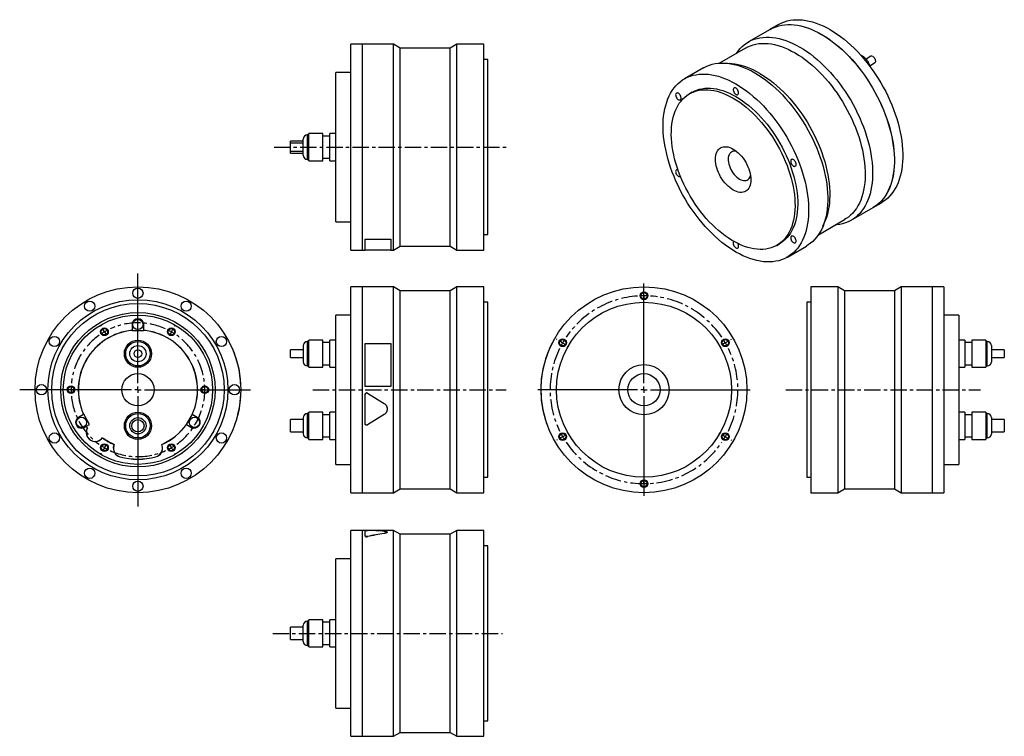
# Model space of a CAD drawing. Extents: x 33 to 799, y 24 to 581.
import ezdxf

# ---------------------------------------------------------------- set-up
doc = ezdxf.new("R2010")
doc.units = 0
doc.header["$MEASUREMENT"] = 0
doc.linetypes.add('CENTERX2', pattern=[20.32, 12.7, -2.54, 2.54, -2.54])
doc.layers.get('0').update_dxf_attribs({"linetype": 'CONTINUOUS'})

# ---------------------------------------------------------------- blocks, each defined once
blk = doc.blocks.new('SW_CENTERMARKSYMBOL_0')
at = {"color": 0, "linetype": 'Continuous'}
for p, q in [((0, 5), (0, 90.44)), ((-5, 0), (-91.9, 0)), ((0, 0), (-2.5, 0)), ((0, 0), (0, 2.5)), ((0, 0), (0, -2.5)), ((0, 0), (2.5, 0)), ((5, 0), (87.39, 0)), ((0, -5), (0, -90.77))]:
    blk.add_line(p, q, dxfattribs=at)
blk = doc.blocks.new('SW_CENTERMARKSYMBOL_2')
at = {"color": 6, "linetype": 'Continuous'}
for p, q in [((-2.5, 4.33), (-2.75, 4.76)), ((0, 0), (-1.25, 2.17)), ((0, 0), (1.25, -2.17)), ((52, 0), (50.75, -2.17)), ((52, 0), (53.25, 2.17)), ((54.5, 4.33), (54.75, 4.76)), ((2.5, -4.33), (2.75, -4.76)), ((49.5, -4.33), (49.25, -4.76)), ((-31, -45.03), (-31.5, -45.03)), ((-26, -45.03), (-28.5, -45.03)), ((-26, -45.03), (-23.5, -45.03)), ((-21, -45.03), (-20.5, -45.03)), ((73, -45.03), (72.5, -45.03)), ((78, -45.03), (75.5, -45.03)), ((78, -45.03), (80.5, -45.03)), ((83, -45.03), (83.5, -45.03)), ((0, -90.07), (-1.25, -92.23)), ((0, -90.07), (1.25, -87.9)), ((2.5, -85.74), (2.75, -85.3)), ((49.5, -85.74), (49.25, -85.3)), ((52, -90.07), (50.75, -87.9)), ((52, -90.07), (53.25, -92.23)), ((-2.5, -94.4), (-2.75, -94.83)), ((54.5, -94.4), (54.75, -94.83))]:
    blk.add_line(p, q, dxfattribs=at)
for start, end in [(117.2454, 120), (60, 62.7546), (120, 122.7546), (57.2454, 60), (177.2454, 180), (180, 182.7546), (0, 2.7546), (357.2454, 0), (237.2454, 240), (240, 242.7546), (297.2454, 300), (300, 302.7546)]:
    blk.add_arc((26, -45.03), 52, start, end, dxfattribs=at)
at = {"color": 6, "linetype": 'CENTERX2'}
for start, end in [(65.50921, 114.49079), (125.50921, 174.49079), (305.50921, 54.49079), (185.50921, 234.49079), (245.50921, 294.49079)]:
    blk.add_arc((26, -45.03), 52, start, end, dxfattribs=at)
blk = doc.blocks.new('SW_CENTERMARKSYMBOL_7')
at = {"color": 0, "linetype": 'Continuous'}
for p, q in [((0, 5), (0, 82.5)), ((-5, 0), (-82.5, 0)), ((0, 0), (-2.5, 0)), ((0, 0), (0, 2.5)), ((0, 0), (0, -2.5)), ((0, 0), (2.5, 0)), ((5, 0), (82.5, 0)), ((0, -5), (0, -82.5))]:
    blk.add_line(p, q, dxfattribs=at)
blk = doc.blocks.new('SW_CENTERMARKSYMBOL_8')
at = {"color": 6, "linetype": 'Continuous'}
for p, q in [((0, 5), (0, 5.5)), ((0, 0), (0, 2.5)), ((0, 0), (0, -2.5)), ((0, -5), (0, -5.5)), ((-67.55, -34), (-67.98, -33.75)), ((-63.22, -36.5), (-65.38, -35.25)), ((-63.22, -36.5), (-61.05, -37.75)), ((63.22, -36.5), (61.05, -37.75)), ((63.22, -36.5), (65.38, -35.25)), ((67.55, -34), (67.98, -33.75)), ((-58.89, -39), (-58.46, -39.25)), ((58.89, -39), (58.46, -39.25)), ((-58.89, -107), (-58.46, -106.75)), ((58.89, -107), (58.46, -106.75)), ((-67.55, -112), (-67.98, -112.25)), ((-63.22, -109.5), (-65.38, -110.75)), ((-63.22, -109.5), (-61.05, -108.25)), ((63.22, -109.5), (61.05, -108.25)), ((63.22, -109.5), (65.38, -110.75)), ((67.55, -112), (67.98, -112.25)), ((0, -141), (0, -140.5)), ((0, -146), (0, -143.5)), ((0, -146), (0, -148.5)), ((0, -151), (0, -151.5))]:
    blk.add_line(p, q, dxfattribs=at)
for start, end in [(90, 91.96218), (88.03782, 90), (150, 151.96218), (148.03782, 150), (30, 31.96218), (28.03782, 30), (208.03782, 210), (210, 211.96218), (328.03782, 330), (330, 331.96218), (268.03782, 270), (270, 271.96218)]:
    blk.add_arc((0, -73), 73, start, end, dxfattribs=at)
at = {"color": 6, "linetype": 'CENTERX2'}
for start, end in [(93.92437, 146.07563), (33.92437, 86.07563), (153.92437, 206.07563), (333.92437, 26.07563), (213.92437, 326.07563)]:
    blk.add_arc((0, -73), 73, start, end, dxfattribs=at)

msp = doc.modelspace()

# ---------------------------------------------------------------- linework, layer by layer
at = {"color": 7, "linetype": 'Continuous'}
for p, q in [((623.05, 577.64), (616.55, 573.88)), ((616.48, 573.84), (599.58, 564.09)), ((299.63, 562.31), (290.43, 562.31)), ((290.43, 482.31), (290.43, 562.31)), ((299.63, 482.31), (299.63, 562.31)), ((299.73, 561.31), (299.63, 561.31)), ((323.63, 562.31), (299.73, 562.31)), ((299.73, 482.31), (299.73, 562.31)), ((328.82, 559.31), (323.63, 562.31)), ((323.63, 482.31), (323.63, 562.31)), ((367.73, 559.31), (328.82, 559.31)), ((328.82, 482.31), (328.82, 559.31)), ((372.93, 562.31), (367.73, 559.31)), ((367.73, 482.31), (367.73, 559.31)), ((393.93, 562.31), (372.93, 562.31)), ((372.93, 482.31), (372.93, 562.31)), ((393.93, 482.31), (393.93, 562.31)), ((597.4, 559.37), (577.07, 547.63)), ((694.71, 552.96), (691.01, 550.82)), ((396.93, 550.31), (393.93, 550.31)), ((396.93, 482.31), (396.93, 550.31)), ((564.72, 543.96), (549.87, 535.39)), ((588.97, 546.75), (584.54, 547.35)), ((694.01, 545.62), (697.71, 547.76)), ((290.43, 540.31), (278.93, 540.31)), ((278.93, 482.31), (278.93, 540.31)), ((555.87, 525), (553.75, 523.77)), ((257.82, 491.81), (256.73, 491.81)), ((268.83, 492.86), (257.82, 492.86)), ((257.82, 482.31), (257.82, 492.86)), ((268.83, 482.31), (268.83, 492.86)), ((274.13, 490.91), (268.83, 490.91)), ((278.93, 492.86), (274.13, 492.86)), ((274.13, 482.31), (274.13, 492.86)), ((253.53, 487.06), (243.53, 487.06)), ((243.53, 485.31), (243.53, 487.06)), ((253.53, 485.31), (243.53, 485.31)), ((243.53, 482.31), (243.53, 485.31)), ((243.53, 479.31), (243.53, 482.31)), ((253.53, 482.31), (253.53, 488.61)), ((253.53, 476.01), (253.53, 482.31)), ((257.82, 471.76), (257.82, 482.31)), ((268.83, 471.76), (268.83, 482.31)), ((274.13, 471.76), (274.13, 482.31)), ((278.93, 424.31), (278.93, 482.31)), ((290.43, 402.31), (290.43, 482.31)), ((299.63, 402.31), (299.63, 482.31)), ((299.73, 402.31), (299.73, 482.31)), ((323.63, 402.31), (323.63, 482.31)), ((328.82, 405.31), (328.82, 482.31)), ((367.73, 405.31), (367.73, 482.31)), ((372.93, 402.31), (372.93, 482.31)), ((393.93, 402.31), (393.93, 482.31)), ((396.93, 414.31), (396.93, 482.31)), ((243.53, 479.31), (253.53, 479.31)), ((243.53, 477.56), (243.53, 479.31)), ((243.53, 477.56), (253.53, 477.56)), ((256.73, 472.81), (257.82, 472.81)), ((257.82, 471.76), (268.83, 471.76)), ((268.83, 473.71), (274.13, 473.71)), ((274.13, 471.76), (278.93, 471.76)), ((696.54, 435.31), (703.05, 439.07)), ((679.57, 425.52), (696.47, 435.27)), ((278.93, 424.31), (290.43, 424.31)), ((654.06, 414.26), (674.4, 426)), ((657.56, 420.86), (659.25, 425)), ((393.93, 414.31), (396.93, 414.31)), ((301.63, 410.87), (321.63, 410.87)), ((301.63, 410.87), (301.63, 410.78)), ((301.63, 410.78), (321.63, 410.78)), ((301.63, 402.25), (301.63, 410.78)), ((321.63, 410.87), (321.63, 410.78)), ((321.63, 410.78), (321.63, 402.25)), ((621.74, 405.99), (623.86, 407.21)), ((290.43, 402.31), (299.63, 402.31)), ((299.63, 403.31), (299.73, 403.31)), ((299.73, 402.31), (301.63, 402.31)), ((321.63, 402.25), (301.63, 402.25)), ((321.63, 402.31), (323.63, 402.31)), ((323.63, 402.31), (328.82, 405.31)), ((328.82, 405.31), (367.73, 405.31)), ((367.73, 405.31), (372.93, 402.31)), ((372.93, 402.31), (393.93, 402.31)), ((629.86, 396.82), (644.71, 405.39)), ((299.63, 373.75), (290.43, 373.75)), ((290.43, 213.75), (290.43, 373.75)), ((299.63, 213.75), (299.63, 373.75)), ((299.73, 372.75), (299.63, 372.75)), ((323.63, 373.75), (299.73, 373.75)), ((299.73, 213.75), (299.73, 373.75)), ((328.82, 370.75), (323.63, 373.75)), ((323.63, 213.75), (323.63, 373.75)), ((367.73, 370.75), (328.82, 370.75)), ((328.82, 216.75), (328.82, 370.75)), ((372.93, 373.75), (367.73, 370.75)), ((367.73, 216.75), (367.73, 370.75)), ((393.93, 373.75), (372.93, 373.75)), ((372.93, 213.75), (372.93, 373.75)), ((393.93, 213.75), (393.93, 373.75)), ((669.11, 373.75), (648.11, 373.75)), ((648.11, 373.75), (648.11, 213.75)), ((674.31, 370.75), (669.11, 373.75)), ((669.11, 373.75), (669.11, 213.75)), ((713.22, 370.75), (674.31, 370.75)), ((674.31, 370.75), (674.31, 216.75)), ((718.41, 373.75), (713.22, 370.75)), ((713.22, 370.75), (713.22, 216.75)), ((742.31, 373.75), (718.41, 373.75)), ((718.41, 373.75), (718.41, 213.75)), ((742.31, 373.75), (742.31, 213.75)), ((742.41, 372.75), (742.31, 372.75)), ((751.61, 373.75), (742.41, 373.75)), ((742.41, 373.75), (742.41, 213.75)), ((751.61, 373.75), (751.61, 213.75)), ((396.93, 361.75), (393.93, 361.75)), ((396.93, 225.75), (396.93, 361.75)), ((648.11, 361.75), (645.11, 361.75)), ((645.11, 361.75), (645.11, 225.75)), ((120.55, 344.45), (120.55, 339.93)), ((129.55, 339.93), (129.55, 344.45)), ((290.43, 351.75), (278.93, 351.75)), ((278.93, 235.75), (278.93, 351.75)), ((763.11, 351.75), (751.61, 351.75)), ((763.11, 351.75), (763.11, 235.75)), ((120.55, 339.83), (120.55, 339.75)), ((120.55, 339.75), (129.55, 339.75)), ((129.55, 339.75), (129.55, 339.83)), ((196.49, 329.75), (196.58, 329.8)), ((257.82, 331.25), (256.73, 331.25)), ((268.83, 332.3), (257.82, 332.3)), ((257.82, 311.2), (257.82, 332.3)), ((268.83, 311.2), (268.83, 332.3)), ((274.13, 330.35), (268.83, 330.35)), ((278.93, 332.3), (274.13, 332.3)), ((274.13, 311.2), (274.13, 332.3)), ((301.63, 329.8), (321.63, 329.8)), ((301.63, 296.25), (301.63, 329.8)), ((321.63, 329.8), (321.63, 296.25)), ((446.99, 329.75), (446.9, 329.8)), ((767.91, 332.3), (763.11, 332.3)), ((767.91, 332.3), (767.91, 311.2)), ((773.21, 330.35), (767.91, 330.35)), ((784.22, 332.3), (773.21, 332.3)), ((773.21, 332.3), (773.21, 311.2)), ((784.22, 332.3), (784.22, 311.2)), ((785.31, 331.25), (784.22, 331.25)), ((253.53, 324.75), (243.53, 324.75)), ((243.53, 318.75), (243.53, 324.75)), ((253.53, 328.05), (253.53, 315.45)), ((788.51, 328.05), (788.51, 315.45)), ((798.51, 324.75), (788.51, 324.75)), ((798.51, 324.75), (798.51, 318.75)), ((243.53, 318.75), (253.53, 318.75)), ((788.51, 318.75), (798.51, 318.75)), ((256.73, 312.25), (257.82, 312.25)), ((257.82, 311.2), (268.83, 311.2)), ((268.83, 313.15), (274.13, 313.15)), ((274.13, 311.2), (278.93, 311.2)), ((763.11, 311.2), (767.91, 311.2)), ((767.91, 313.15), (773.21, 313.15)), ((773.21, 311.2), (784.22, 311.2)), ((784.22, 312.25), (785.31, 312.25)), ((205.01, 296.25), (205.11, 296.25)), ((205.11, 291.25), (205.01, 291.25)), ((321.63, 296.25), (301.63, 296.25)), ((321.63, 296.25), (301.63, 296.25)), ((301.63, 296.25), (301.63, 296.25)), ((303.46, 291.07), (316.4, 283.08)), ((303.46, 291.07), (303.46, 291.07)), ((303.46, 291.07), (316.4, 283.09)), ((321.63, 296.25), (321.63, 296.25)), ((438.47, 296.25), (438.37, 296.25)), ((438.47, 291.25), (438.37, 291.25)), ((438.48, 291.07), (438.38, 291.07)), ((204.96, 290.05), (205.06, 290.05)), ((301.63, 267.42), (301.63, 290.05)), ((301.63, 290.05), (301.63, 290.05)), ((268.83, 276.3), (257.82, 276.3)), ((257.82, 255.2), (257.82, 276.3)), ((268.83, 255.2), (268.83, 276.3)), ((278.93, 276.3), (274.13, 276.3)), ((274.13, 255.2), (274.13, 276.3)), ((316.4, 283.09), (316.4, 283.08)), ((318.83, 278.73), (318.83, 278.75)), ((439.14, 283.09), (439.05, 283.08)), ((767.91, 276.3), (763.11, 276.3)), ((767.91, 276.3), (767.91, 255.2)), ((784.22, 276.3), (773.21, 276.3)), ((773.21, 276.3), (773.21, 255.2)), ((784.22, 276.3), (784.22, 255.2)), ((82.8, 274.56), (78.89, 272.3)), ((82.96, 274.65), (82.89, 274.61)), ((87.46, 266.85), (82.96, 274.65)), ((167.14, 274.65), (162.64, 266.85)), ((167.21, 274.61), (167.14, 274.65)), ((171.21, 272.3), (167.29, 274.56)), ((253.53, 270.5), (243.53, 270.5)), ((243.53, 261), (243.53, 270.5)), ((253.53, 272.05), (253.53, 259.45)), ((257.82, 275.25), (256.73, 275.25)), ((274.13, 274.35), (268.83, 274.35)), ((316.4, 274.38), (303.46, 266.39)), ((440.8, 274.41), (440.71, 274.38)), ((773.21, 274.35), (767.91, 274.35)), ((785.31, 275.25), (784.22, 275.25)), ((788.51, 272.05), (788.51, 259.45)), ((798.51, 270.5), (788.51, 270.5)), ((798.51, 270.5), (798.51, 261)), ((83.39, 264.5), (84.15, 264.94)), ((84.55, 265.17), (87.46, 266.85)), ((162.64, 266.85), (162.71, 266.81)), ((162.79, 266.76), (166.71, 264.5)), ((200.17, 266.25), (200.27, 266.22)), ((200.6, 267.45), (200.7, 267.42)), ((243.53, 261), (253.53, 261)), ((443.24, 266.43), (443.15, 266.39)), ((443.21, 266.22), (443.31, 266.25)), ((788.51, 261), (798.51, 261)), ((96.7, 255.64), (97.56, 256.5)), ((96.77, 255.57), (97.57, 256.37)), ((256.73, 256.25), (257.82, 256.25)), ((257.82, 255.2), (268.83, 255.2)), ((268.83, 257.15), (274.13, 257.15)), ((274.13, 255.2), (278.93, 255.2)), ((763.11, 255.2), (767.91, 255.2)), ((767.91, 257.15), (773.21, 257.15)), ((773.21, 255.2), (784.22, 255.2)), ((784.22, 256.25), (785.31, 256.25)), ((106.42, 251.26), (106.12, 250.16)), ((106.54, 251.31), (106.22, 250.14)), ((143.88, 250.14), (143.56, 251.31)), ((143.98, 250.16), (143.68, 251.26)), ((278.93, 235.75), (290.43, 235.75)), ((751.61, 235.75), (763.11, 235.75)), ((393.93, 225.75), (396.93, 225.75)), ((645.11, 225.75), (648.11, 225.75)), ((299.63, 214.75), (299.73, 214.75)), ((323.63, 213.75), (328.82, 216.75)), ((328.82, 216.75), (367.73, 216.75)), ((367.73, 216.75), (372.93, 213.75)), ((669.11, 213.75), (674.31, 216.75)), ((674.31, 216.75), (713.22, 216.75)), ((713.22, 216.75), (718.41, 213.75)), ((742.31, 214.75), (742.41, 214.75)), ((290.43, 213.75), (299.63, 213.75)), ((299.73, 213.75), (323.63, 213.75)), ((372.93, 213.75), (393.93, 213.75)), ((648.11, 213.75), (669.11, 213.75)), ((718.41, 213.75), (742.31, 213.75)), ((742.41, 213.75), (751.61, 213.75)), ((299.63, 184.38), (290.43, 184.38)), ((290.43, 24.38), (290.43, 184.38)), ((299.63, 24.38), (299.63, 184.38)), ((301.63, 184.38), (299.73, 184.38)), ((299.73, 24.38), (299.73, 184.38)), ((321.63, 184.44), (301.63, 184.44)), ((301.63, 180.03), (301.63, 184.39)), ((323.63, 184.38), (305.59, 184.38)), ((321.63, 184.38), (321.63, 184.44)), ((328.82, 181.38), (323.63, 184.38)), ((323.63, 24.38), (323.63, 184.38)), ((372.93, 184.38), (367.73, 181.38)), ((393.93, 184.38), (372.93, 184.38)), ((372.93, 24.38), (372.93, 184.38)), ((393.93, 24.38), (393.93, 184.38)), ((299.73, 183.38), (299.63, 183.38)), ((301.63, 179.93), (301.63, 180.03)), ((303.46, 179.57), (303.46, 179.66)), ((316.4, 182.01), (316.4, 182.1)), ((318.83, 182.96), (318.83, 183.06)), ((367.73, 181.38), (328.82, 181.38)), ((328.82, 27.38), (328.82, 181.38)), ((367.73, 27.38), (367.73, 181.38)), ((396.93, 172.38), (393.93, 172.38)), ((396.93, 36.38), (396.93, 172.38)), ((290.43, 162.38), (278.93, 162.38)), ((278.93, 46.38), (278.93, 162.38)), ((268.83, 114.93), (257.82, 114.93)), ((257.82, 93.83), (257.82, 114.93)), ((268.83, 93.83), (268.83, 114.93)), ((278.93, 114.93), (274.13, 114.93)), ((274.13, 93.83), (274.13, 114.93)), ((253.53, 109.13), (243.53, 109.13)), ((243.53, 99.63), (243.53, 109.13)), ((253.53, 98.08), (253.53, 110.68)), ((257.82, 113.88), (256.73, 113.88)), ((274.13, 112.98), (268.83, 112.98)), ((243.53, 99.63), (253.53, 99.63)), ((256.73, 94.88), (257.82, 94.88)), ((257.82, 93.83), (268.83, 93.83)), ((268.83, 95.78), (274.13, 95.78)), ((274.13, 93.83), (278.93, 93.83)), ((278.93, 46.38), (290.43, 46.38)), ((393.93, 36.38), (396.93, 36.38)), ((290.43, 24.38), (299.63, 24.38)), ((299.63, 25.38), (299.73, 25.38)), ((299.73, 24.38), (323.63, 24.38)), ((323.63, 24.38), (328.82, 27.38)), ((328.82, 27.38), (367.73, 27.38)), ((367.73, 27.38), (372.93, 24.38)), ((372.93, 24.38), (393.93, 24.38))]:
    msp.add_line(p, q, dxfattribs=at)
at = {"color": 8, "linetype": 'Continuous'}
for p, q in [((256.73, 491.81), (256.73, 482.31)), ((256.73, 482.31), (256.73, 472.81)), ((256.73, 331.25), (256.73, 312.25)), ((785.31, 312.25), (785.31, 331.25)), ((256.73, 275.25), (256.73, 256.25)), ((785.31, 256.25), (785.31, 275.25)), ((256.73, 113.88), (256.73, 94.88))]:
    msp.add_line(p, q, dxfattribs=at)
at = {"color": 6, "linetype": 'CENTERX2'}
for p, q in [((230.87, 482.31), (411.18, 482.31)), ((260.94, 293.75), (411.3, 293.75)), ((628.64, 293.75), (780.03, 293.75)), ((229.83, 104.38), (408.36, 104.38))]:
    msp.add_line(p, q, dxfattribs=at)
at = {"color": 7, "linetype": 'Continuous'}
for points in [[(616.48, 573.84), (616.96, 574.11), (618.96, 575.11), (621.05, 575.94), (623.22, 576.6), (625.47, 577.09), (627.8, 577.42), (630.19, 577.57), (632.64, 577.56), (635.14, 577.37), (637.7, 577.02), (640.3, 576.49), (642.94, 575.8), (645.61, 574.94), (648.3, 573.91), (651.02, 572.73), (653.74, 571.38), (656.48, 569.88)], [(616.55, 573.88), (617.03, 574.15), (619.03, 575.15), (621.12, 575.98), (623.3, 576.64), (625.55, 577.14), (627.87, 577.46), (630.26, 577.62), (632.71, 577.6), (635.21, 577.41), (637.77, 577.06), (640.37, 576.53), (643.01, 575.84), (645.68, 574.98), (648.37, 573.96), (651.09, 572.77), (653.81, 571.42), (656.55, 569.92)], [(623.05, 577.64), (623.54, 577.91), (625.54, 578.9), (627.63, 579.73), (629.8, 580.4), (632.05, 580.89), (634.37, 581.22), (636.76, 581.37), (639.21, 581.36), (641.72, 581.17), (644.28, 580.81), (646.88, 580.29), (649.51, 579.59), (652.18, 578.73), (654.88, 577.71), (657.59, 576.52), (660.32, 575.18), (663.05, 573.68)], [(590.23, 555.22), (591.52, 557.01), (593.02, 558.79), (594.63, 560.41), (596.34, 561.88), (598.15, 563.2), (600.06, 564.36), (602.06, 565.35), (604.15, 566.18), (606.33, 566.84), (608.57, 567.34), (610.9, 567.66), (613.29, 567.82), (615.74, 567.8), (618.24, 567.62), (620.8, 567.26), (623.4, 566.74), (626.04, 566.04), (628.71, 565.18), (631.4, 564.16), (634.12, 562.97), (636.84, 561.63), (639.58, 560.13)], [(656.48, 569.88), (659.21, 568.23), (661.93, 566.42), (664.65, 564.48), (667.34, 562.39), (670.01, 560.17), (672.65, 557.82), (675.25, 555.34), (677.81, 552.74), (680.31, 550.04), (682.76, 547.22), (685.15, 544.31), (687.48, 541.3), (689.73, 538.21), (691.9, 535.04), (693.99, 531.8), (695.99, 528.49), (697.9, 525.13), (699.71, 521.72), (701.42, 518.27), (703.03, 514.79), (704.53, 511.28), (705.91, 507.76), (707.18, 504.23), (708.34, 500.71), (709.37, 497.19), (710.27, 493.69), (711.06, 490.21), (711.71, 486.77), (712.24, 483.37), (712.63, 480.01), (712.89, 476.72), (713.03, 473.49), (713.03, 470.33), (712.89, 467.26), (712.63, 464.27), (712.24, 461.37), (711.71, 458.58), (711.06, 455.89), (710.27, 453.31), (709.37, 450.86), (708.34, 448.53), (707.18, 446.33), (705.91, 444.27), (704.53, 442.35), (703.03, 440.57), (701.42, 438.95), (699.71, 437.47), (697.9, 436.16), (696.47, 435.27)], [(656.55, 569.92), (659.28, 568.27), (662.01, 566.47), (664.72, 564.52), (667.41, 562.43), (670.08, 560.21), (672.72, 557.86), (675.32, 555.38), (677.88, 552.78), (680.38, 550.08), (682.83, 547.26), (685.22, 544.35), (687.55, 541.34), (689.8, 538.25), (691.97, 535.08), (694.06, 531.84), (696.06, 528.53), (697.97, 525.17), (699.78, 521.76), (701.49, 518.31), (703.1, 514.83), (704.6, 511.33), (705.98, 507.8), (707.26, 504.28), (708.41, 500.75), (709.44, 497.23), (710.35, 493.73), (711.13, 490.25), (711.78, 486.81), (712.31, 483.41), (712.7, 480.05), (712.97, 476.76), (713.1, 473.53), (713.1, 470.37), (712.97, 467.3), (712.7, 464.31), (712.31, 461.41), (711.78, 458.62), (711.13, 455.93), (710.35, 453.35), (709.44, 450.9), (708.41, 448.57), (707.26, 446.37), (705.98, 444.31), (704.6, 442.39), (703.1, 440.62), (701.49, 438.99), (699.78, 437.52), (697.97, 436.2), (696.54, 435.31)], [(663.05, 573.68), (665.78, 572.02), (668.51, 570.22), (671.22, 568.27), (673.92, 566.19), (676.59, 563.96), (679.23, 561.61), (681.83, 559.14), (684.38, 556.54), (686.89, 553.83), (689.34, 551.02), (691.73, 548.11), (694.05, 545.1), (696.3, 542.01), (698.47, 538.84), (700.56, 535.59), (702.56, 532.29), (704.47, 528.93), (706.29, 525.52), (708, 522.07), (709.61, 518.59), (711.1, 515.08), (712.49, 511.56), (713.76, 508.03), (714.91, 504.5), (715.94, 500.98), (716.85, 497.48), (717.63, 494.01), (718.29, 490.56), (718.81, 487.16), (719.21, 483.81), (719.47, 480.52), (719.6, 477.29), (719.6, 474.13), (719.47, 471.05), (719.21, 468.06), (718.81, 465.17), (718.29, 462.37), (717.63, 459.68), (716.85, 457.11), (715.94, 454.66), (714.91, 452.33), (713.76, 450.13), (712.49, 448.07), (711.1, 446.15), (709.61, 444.37), (708, 442.74), (706.29, 441.27), (704.47, 439.95), (703.05, 439.07)], [(597.4, 559.37), (599.1, 560.26), (601.13, 561.14), (603.25, 561.84), (605.44, 562.38), (607.71, 562.74), (610.05, 562.94), (612.45, 562.96), (614.91, 562.81), (617.42, 562.49), (619.97, 562), (622.57, 561.34), (625.2, 560.51), (627.85, 559.51), (630.52, 558.35), (633.21, 557.03), (635.9, 555.55)], [(639.58, 560.13), (642.31, 558.47), (645.03, 556.67), (647.75, 554.72), (650.44, 552.63), (653.11, 550.41), (655.75, 548.06), (658.35, 545.58), (660.91, 542.99), (663.41, 540.28), (665.86, 537.47), (668.25, 534.55), (670.58, 531.55), (672.83, 528.45), (675, 525.28), (677.09, 522.04), (679.09, 518.74), (681, 515.37), (682.81, 511.97), (684.52, 508.52), (686.13, 505.03), (687.63, 501.53), (689.01, 498.01), (690.28, 494.48), (691.44, 490.95), (692.47, 487.43), (693.38, 483.93), (694.16, 480.45), (694.81, 477.01), (695.34, 473.61), (695.73, 470.26), (696, 466.96), (696.13, 463.73), (696.13, 460.58), (696, 457.5), (695.73, 454.51), (695.34, 451.61), (694.81, 448.82), (694.16, 446.13), (693.38, 443.56), (692.47, 441.1), (691.44, 438.77), (690.28, 436.58), (689.01, 434.52), (687.63, 432.59), (686.13, 430.82), (684.52, 429.19), (682.81, 427.72), (681, 426.4), (679.09, 425.25), (677.09, 424.25), (675, 423.42), (672.83, 422.76), (670.58, 422.26), (668.25, 421.94), (667.22, 421.85)], [(635.9, 555.55), (638.59, 553.92), (641.28, 552.14), (643.95, 550.22), (646.61, 548.15), (649.23, 545.94), (651.83, 543.61), (654.38, 541.15), (656.89, 538.58), (659.35, 535.89), (661.75, 533.09), (664.09, 530.2), (666.36, 527.21), (668.55, 524.14), (670.67, 520.99), (672.7, 517.78), (674.64, 514.5), (676.48, 511.17), (678.23, 507.79), (679.87, 504.38), (681.4, 500.94), (682.83, 497.48), (684.14, 494), (685.33, 490.52), (686.39, 487.05), (687.34, 483.59), (688.16, 480.16), (688.85, 476.75), (689.41, 473.39), (689.85, 470.07), (690.14, 466.8), (690.31, 463.6), (690.34, 460.47), (690.24, 457.42), (690.01, 454.46), (689.65, 451.59), (689.15, 448.82), (688.52, 446.16), (687.77, 443.61), (686.88, 441.18), (685.88, 438.88), (684.75, 436.7), (683.5, 434.67), (682.13, 432.78), (680.65, 431.03), (679.06, 429.44), (677.37, 428), (675.57, 426.72), (674.4, 426)], [(696.21, 552.81), (696.74, 552.43), (697.24, 551.92), (697.67, 551.31), (698.01, 550.64), (698.23, 549.95), (698.33, 549.29), (698.3, 548.7), (698.13, 548.21), (697.85, 547.86), (697.71, 547.76)], [(564.72, 543.96), (565.2, 544.23), (567.2, 545.23), (569.29, 546.06), (571.46, 546.72), (573.71, 547.21), (576.04, 547.54), (578.43, 547.69), (580.88, 547.68), (583.38, 547.49), (585.94, 547.14), (588.54, 546.61), (591.18, 545.92), (593.85, 545.06), (596.54, 544.03), (599.26, 542.85), (601.98, 541.5), (604.71, 540)], [(589.87, 531.43), (592.6, 529.77), (595.33, 527.97), (598.04, 526.02), (600.73, 523.94), (603.4, 521.72), (606.04, 519.36), (608.64, 516.89), (611.2, 514.29), (613.7, 511.58), (616.15, 508.77), (618.54, 505.86), (620.87, 502.85), (623.12, 499.76), (625.29, 496.59), (627.38, 493.35), (629.38, 490.04), (631.29, 486.68), (633.1, 483.27), (634.81, 479.82), (636.42, 476.34), (637.92, 472.83), (639.3, 469.31), (640.58, 465.78), (641.73, 462.25), (642.76, 458.73), (643.67, 455.23), (644.45, 451.76), (645.1, 448.31), (645.63, 444.91), (646.02, 441.56), (646.29, 438.27), (646.42, 435.04), (646.42, 431.88), (646.29, 428.8), (646.02, 425.81), (645.63, 422.92), (645.1, 420.12), (644.45, 417.43), (643.67, 414.86), (642.76, 412.41), (641.73, 410.08), (640.58, 407.88), (639.3, 405.82), (637.92, 403.9), (636.42, 402.12), (634.81, 400.5), (633.1, 399.02), (631.29, 397.71), (629.38, 396.55), (627.38, 395.55), (625.29, 394.73), (623.12, 394.06), (620.87, 393.57), (618.54, 393.24), (616.15, 393.09), (613.7, 393.1), (611.2, 393.29), (608.64, 393.65), (606.04, 394.17), (603.4, 394.86), (600.73, 395.72), (598.04, 396.75), (595.33, 397.94), (592.6, 399.28), (589.87, 400.78), (587.13, 402.44), (584.41, 404.24), (581.69, 406.19), (579, 408.27), (576.33, 410.5), (573.69, 412.85), (571.09, 415.32), (568.53, 417.92), (566.03, 420.63), (563.58, 423.44), (561.19, 426.35), (558.87, 429.36), (556.62, 432.45), (554.44, 435.62), (552.35, 438.87), (550.35, 442.17), (548.44, 445.53), (546.63, 448.94), (544.92, 452.39), (543.31, 455.87), (541.81, 459.38), (540.43, 462.9), (539.16, 466.43), (538, 469.96), (536.97, 473.48), (536.07, 476.98), (535.28, 480.45), (534.63, 483.9), (534.1, 487.3), (533.71, 490.65), (533.45, 493.94), (533.31, 497.17), (533.31, 500.33), (533.45, 503.41), (533.71, 506.4), (534.1, 509.29), (534.63, 512.09), (535.28, 514.78), (536.07, 517.35), (536.97, 519.8), (538, 522.13), (539.16, 524.33), (540.43, 526.39), (541.81, 528.31), (543.31, 530.09), (544.92, 531.71), (546.63, 533.19), (548.44, 534.5), (550.35, 535.66), (552.35, 536.66), (554.44, 537.48), (556.62, 538.15), (558.87, 538.64), (561.19, 538.97), (563.58, 539.12), (566.03, 539.11), (568.53, 538.92), (571.09, 538.56), (573.69, 538.04), (576.33, 537.35), (579, 536.49), (581.69, 535.46), (584.41, 534.28), (587.13, 532.93), (589.87, 531.43)], [(604.71, 540), (607.45, 538.35), (610.17, 536.54), (612.89, 534.6), (615.58, 532.51), (618.25, 530.29), (620.89, 527.94), (623.49, 525.46), (626.05, 522.86), (628.55, 520.16), (631, 517.34), (633.39, 514.43), (635.72, 511.42), (637.96, 508.33), (640.14, 505.16), (642.23, 501.92), (644.23, 498.61), (646.14, 495.25), (647.95, 491.84), (649.66, 488.39), (651.27, 484.91), (652.77, 481.4), (654.15, 477.88), (655.42, 474.35), (656.58, 470.83), (657.61, 467.31), (658.51, 463.81), (659.3, 460.33), (659.95, 456.89), (660.48, 453.48), (660.87, 450.13), (661.13, 446.84), (661.27, 443.61), (661.27, 440.45), (661.13, 437.38), (660.87, 434.39), (660.48, 431.49), (659.95, 428.69), (659.3, 426.01), (658.51, 423.43), (657.61, 420.98), (656.58, 418.65), (655.42, 416.45), (654.15, 414.39), (652.77, 412.47), (651.27, 410.69), (649.66, 409.07), (647.95, 407.59), (646.14, 406.28), (644.71, 405.39)], [(608.39, 539.67), (611.08, 538.04), (613.77, 536.26), (616.44, 534.33), (619.09, 532.27), (621.72, 530.06), (624.32, 527.73), (626.87, 525.27), (629.38, 522.69), (631.84, 520), (634.24, 517.21), (636.58, 514.32), (638.85, 511.33), (641.04, 508.26), (643.16, 505.11), (645.19, 501.9), (647.13, 498.62), (648.97, 495.29), (650.72, 491.91), (652.36, 488.5), (653.89, 485.06), (655.32, 481.59), (656.62, 478.12), (657.81, 474.64), (658.88, 471.17), (659.83, 467.71), (660.65, 464.28), (661.34, 460.87), (661.9, 457.5), (662.33, 454.19), (662.63, 450.92), (662.8, 447.72), (662.83, 444.59), (662.73, 441.54), (662.5, 438.58), (662.13, 435.71), (661.64, 432.94), (661.01, 430.27), (660.25, 427.72), (659.37, 425.3), (659.25, 425)], [(555.87, 525), (557.47, 525.84), (559.39, 526.65), (561.4, 527.29), (563.48, 527.76), (565.64, 528.05), (567.87, 528.18), (570.15, 528.13), (572.5, 527.91), (574.89, 527.51), (577.32, 526.95), (579.79, 526.22), (582.28, 525.31), (584.8, 524.25), (587.33, 523.02), (589.87, 521.63)], [(591.99, 524.49), (591.92, 525.14), (591.72, 525.82), (591.41, 526.5), (591, 527.12), (590.52, 527.66), (590, 528.08), (589.47, 528.35), (588.96, 528.45), (588.51, 528.38), (588.15, 528.14), (587.89, 527.75), (587.76, 527.23), (587.76, 526.62), (587.89, 525.95), (588.15, 525.26), (588.51, 524.61), (588.96, 524.02), (589.47, 523.54), (590, 523.19), (590.52, 523), (591, 522.99), (591.41, 523.14), (591.72, 523.46), (591.92, 523.92), (591.99, 524.49)], [(587.74, 520.41), (590.28, 518.86), (592.81, 517.17), (595.33, 515.33), (597.82, 513.35), (600.29, 511.24), (602.72, 508.99), (605.11, 506.63), (607.46, 504.15), (609.74, 501.55), (611.97, 498.86), (614.13, 496.07), (616.21, 493.19), (618.22, 490.24), (620.14, 487.21), (621.97, 484.13), (623.7, 480.98), (625.34, 477.8), (626.87, 474.58), (628.29, 471.33), (629.6, 468.06), (630.79, 464.78), (631.86, 461.51), (632.81, 458.24), (633.63, 454.99), (634.32, 451.77), (634.89, 448.59), (635.32, 445.45), (635.62, 442.36), (635.79, 439.34), (635.82, 436.39), (635.72, 433.52), (635.49, 430.74), (635.12, 428.05), (634.62, 425.46), (633.99, 422.99), (633.23, 420.63), (632.35, 418.39), (631.34, 416.29), (630.21, 414.32), (628.96, 412.49), (627.59, 410.8), (626.12, 409.27), (624.53, 407.89), (622.85, 406.67), (621.06, 405.61), (619.19, 404.72), (617.22, 404), (615.18, 403.44), (613.06, 403.06), (610.86, 402.85), (608.61, 402.81), (606.29, 402.95), (603.92, 403.25), (601.51, 403.73), (599.06, 404.38), (596.58, 405.2), (594.07, 406.19), (591.55, 407.33), (589.01, 408.64), (586.48, 410.11), (583.94, 411.73), (581.42, 413.49), (578.91, 415.4), (576.43, 417.45), (573.98, 419.63), (571.56, 421.93), (569.2, 424.36), (566.88, 426.9), (564.62, 429.54), (562.43, 432.29), (560.31, 435.12), (558.26, 438.04), (556.3, 441.03), (554.42, 444.08), (552.64, 447.2), (550.96, 450.37), (549.37, 453.57), (547.9, 456.81), (546.53, 460.07), (545.28, 463.34), (544.15, 466.62), (543.14, 469.89), (542.26, 473.15), (541.5, 476.38), (540.87, 479.59), (540.37, 482.75), (540, 485.86), (539.77, 488.92), (539.67, 491.9), (539.7, 494.81), (539.87, 497.64), (540.17, 500.38), (540.6, 503.02), (541.17, 505.55), (541.86, 507.97), (542.68, 510.27), (543.63, 512.44), (544.7, 514.48), (545.89, 516.38), (547.2, 518.14), (548.62, 519.75), (550.15, 521.2), (551.79, 522.5), (553.52, 523.64), (555.35, 524.61), (557.27, 525.42), (559.28, 526.06), (561.36, 526.53), (563.52, 526.83), (565.75, 526.95), (568.03, 526.9), (570.37, 526.68), (572.77, 526.29), (575.2, 525.72), (577.66, 524.99), (580.16, 524.09), (582.68, 523.02), (585.21, 521.79), (587.74, 520.41)], [(546.22, 523.22), (545.73, 523.75), (545.21, 524.14), (544.68, 524.38), (544.18, 524.45), (543.74, 524.36), (543.4, 524.09), (543.16, 523.68), (543.05, 523.14), (543.07, 522.51), (543.22, 521.84), (543.5, 521.15), (543.88, 520.5), (544.34, 519.93), (544.85, 519.47), (545.38, 519.15), (545.9, 518.99), (546.37, 519.01), (546.77, 519.19), (547.06, 519.53), (547.24, 520.01), (547.28, 520.59), (547.19, 521.25), (546.98, 521.94), (546.65, 522.61), (546.22, 523.22)], [(589.87, 521.63), (592.4, 520.09), (594.93, 518.39), (597.45, 516.56), (599.95, 514.58), (602.41, 512.46), (604.84, 510.22), (607.24, 507.85), (609.58, 505.37), (611.86, 502.78), (614.09, 500.08), (616.25, 497.29), (618.33, 494.42), (620.34, 491.46), (622.26, 488.44), (624.09, 485.35), (625.82, 482.21), (627.46, 479.02), (628.99, 475.8), (630.41, 472.55), (631.72, 469.28), (632.91, 466.01), (633.98, 462.73), (634.93, 459.46), (635.75, 456.22), (636.44, 453), (637.01, 449.81), (637.44, 446.67), (637.74, 443.59), (637.91, 440.57), (637.94, 437.62), (637.84, 434.75), (637.61, 431.96), (637.24, 429.27), (636.74, 426.69), (636.11, 424.21), (635.35, 421.85), (634.47, 419.62), (633.46, 417.51), (632.33, 415.54), (631.08, 413.71), (629.71, 412.03), (628.24, 410.49), (626.65, 409.11), (624.97, 407.9), (623.86, 407.21)], [(587.74, 448.96), (586.39, 449.81), (585.05, 450.82), (583.74, 451.95), (582.47, 453.22), (581.24, 454.59), (580.08, 456.06), (579, 457.62), (577.99, 459.25), (577.09, 460.93), (576.28, 462.65), (575.58, 464.39), (575.01, 466.14), (574.55, 467.88), (574.22, 469.58), (574.02, 471.24), (573.96, 472.84), (574.02, 474.36), (574.22, 475.79), (574.55, 477.12), (575.01, 478.33), (575.58, 479.41), (576.28, 480.35), (577.09, 481.13), (577.99, 481.77), (579, 482.24), (580.08, 482.54), (581.24, 482.68), (582.47, 482.64), (583.74, 482.43), (585.05, 482.05), (586.39, 481.51), (587.74, 480.8), (589.1, 479.95), (590.43, 478.94), (591.75, 477.81), (593.02, 476.54), (594.24, 475.17), (595.4, 473.7), (596.49, 472.14), (597.49, 470.51), (598.4, 468.83), (599.21, 467.11), (599.9, 465.37), (600.48, 463.62), (600.94, 461.89), (601.27, 460.18), (601.47, 458.52), (601.53, 456.92), (601.47, 455.4), (601.27, 453.97), (600.94, 452.64), (600.48, 451.43), (599.9, 450.35), (599.21, 449.42), (598.4, 448.63), (597.49, 447.99), (596.49, 447.52), (595.4, 447.22), (594.24, 447.09), (593.02, 447.12), (591.75, 447.33), (590.43, 447.71), (589.1, 448.25), (587.74, 448.96)], [(590.5, 478.89), (590.01, 479.01), (589, 479.14), (588.04, 479.1), (587.15, 478.89), (586.35, 478.51), (585.64, 477.96), (585.04, 477.26), (584.55, 476.42), (584.19, 475.44), (583.96, 474.35), (583.86, 473.15), (583.89, 471.88), (584.06, 470.54), (584.36, 469.16), (584.78, 467.76), (585.33, 466.35), (585.98, 464.97), (586.74, 463.63), (587.59, 462.36), (588.51, 461.16), (589.5, 460.06), (590.54, 459.08), (591.61, 458.24), (592.69, 457.53)], [(635.63, 467.37), (636.05, 467.5), (636.38, 467.79), (636.6, 468.22), (636.69, 468.78), (636.64, 469.41), (636.47, 470.09), (636.17, 470.78), (635.78, 471.41), (635.31, 471.97), (634.79, 472.41), (634.26, 472.7), (633.75, 472.84), (633.29, 472.79), (632.91, 472.58), (632.63, 472.22), (632.48, 471.72), (632.45, 471.12), (632.57, 470.45), (632.8, 469.77), (633.15, 469.1), (633.59, 468.5), (634.08, 468), (634.61, 467.63), (635.14, 467.41), (635.63, 467.37)], [(544.1, 464.84), (543.68, 464.71), (543.35, 464.42), (543.13, 463.99), (543.04, 463.43), (543.09, 462.8), (543.26, 462.12), (543.56, 461.43), (543.95, 460.8), (544.42, 460.24), (544.94, 459.8), (545.47, 459.51), (545.98, 459.38), (546.44, 459.42), (546.74, 459.56)], [(544.79, 464.74), (544.59, 464.8), (544.1, 464.84)], [(592.69, 457.53), (593.78, 456.98), (594.85, 456.59), (595.89, 456.38), (596.88, 456.33), (597.8, 456.46), (598.65, 456.76), (599.41, 457.22), (600.06, 457.85), (600.61, 458.62), (601.03, 459.53), (601.26, 460.26)], [(587.74, 407.72), (587.81, 407.07), (588.01, 406.39), (588.32, 405.71), (588.73, 405.09), (589.21, 404.55), (589.73, 404.13), (590.26, 403.86), (590.77, 403.76), (591.22, 403.83), (591.58, 404.07), (591.84, 404.46), (591.97, 404.98), (591.97, 405.59), (591.84, 406.26), (591.58, 406.95), (591.32, 407.45)], [(633.51, 408.99), (634, 408.46), (634.52, 408.07), (635.05, 407.83), (635.55, 407.76), (635.99, 407.85), (636.34, 408.12), (636.57, 408.53), (636.68, 409.07), (636.66, 409.7), (636.51, 410.37), (636.23, 411.06), (635.85, 411.71), (635.39, 412.28), (634.88, 412.74), (634.35, 413.06), (633.83, 413.22), (633.36, 413.21), (632.96, 413.02), (632.67, 412.68), (632.49, 412.2), (632.45, 411.62), (632.54, 410.96), (632.75, 410.27), (633.08, 409.6), (633.51, 408.99)]]:
    msp.add_lwpolyline(points, dxfattribs=at)
for centre, radius in [((125.05, 293.75), 80), ((125.05, 368.75), 4), ((518.43, 293.75), 80), ((125.05, 293.75), 70), ((125.05, 293.75), 67), ((87.55, 358.7), 4), ((162.55, 358.7), 4), ((518.43, 293.75), 68), ((125.05, 293.75), 60), ((125.05, 293.75), 58), ((125.05, 344.45), 4), ((60.1, 331.25), 4), ((125.05, 321.75), 10.55), ((125.05, 321.75), 9.5), ((190, 331.25), 4), ((125.05, 321.75), 6.3), ((125.05, 321.75), 3), ((125.05, 293.75), 12.5), ((518.43, 293.75), 19.5), ((518.43, 293.75), 12.5), ((50.05, 293.75), 4), ((200.05, 293.75), 4), ((125.05, 265.75), 10.55), ((81.14, 268.4), 4), ((125.05, 265.75), 9.5), ((125.05, 265.75), 6.3), ((125.05, 265.75), 4.75), ((168.96, 268.4), 4), ((60.1, 256.25), 4), ((190, 256.25), 4), ((87.55, 228.8), 4), ((162.55, 228.8), 4), ((125.05, 218.75), 4)]:
    msp.add_circle(centre, radius, dxfattribs=at)
at = {"color": 6, "linetype": 'Continuous'}
for centre in [(518.43, 366.75), (99.05, 338.78), (151.05, 338.78), (455.21, 330.25), (581.65, 330.25), (73.05, 293.75), (177.05, 293.75), (455.21, 257.25), (581.65, 257.25), (99.05, 248.72), (151.05, 248.72), (518.43, 220.75)]:
    msp.add_circle(centre, 3, dxfattribs=at)
for centre in [(518.43, 366.75), (99.05, 338.78), (151.05, 338.78), (455.21, 330.25), (581.65, 330.25), (73.05, 293.75), (177.05, 293.75), (455.21, 257.25), (581.65, 257.25), (99.05, 248.72), (151.05, 248.72), (518.43, 220.75)]:
    msp.add_circle(centre, 2.46)
at = {"color": 7, "linetype": 'Continuous'}
for centre, radius, start, end in [((695.34, 551.66), 1.44, 52.89507, 115.79447), ((580.69, 493.85), 53.54, 58.85208, 81.11216), ((256.73, 488.61), 3.2, 90, 180), ((256.73, 476.01), 3.2, 180, 270), ((589.29, 407.86), 1.56, 130.30052, 185.06475), ((125.05, 344.45), 4.5, 0, 180), ((125.05, 293.75), 46.4, 95.56368, 204.43549), ((125.05, 293.75), 46.3, 95.57574, 204.42343), ((125.05, 293.75), 46.4, 335.56629, 84.43277), ((125.05, 293.75), 46.3, 335.57835, 84.42071), ((125.05, 293.75), 80.1, 1.79078, 26.74368), ((256.73, 328.05), 3.2, 90, 180), ((518.43, 293.75), 80.1, 153.25632, 178.20922), ((785.31, 328.05), 3.2, 0, 90), ((256.73, 315.45), 3.2, 180, 270), ((785.31, 315.45), 3.2, 270, 0), ((518.43, 293.75), 80.1, 181.91865, 187.65549), ((125.05, 293.75), 80.1, 340.80708, 357.34912), ((81.14, 268.4), 4.5, 120, 300), ((168.96, 268.4), 4.5, 240, 60), ((256.73, 272.05), 3.2, 90, 180), ((518.43, 293.75), 80.1, 193.99184, 199.96947), ((785.31, 272.05), 3.2, 0, 90), ((84.65, 264.08), 1, 333.58543, 120), ((84.65, 264.08), 1.1, 333.58543, 95.38002), ((91.82, 260.52), 7, 153.58543, 315), ((91.82, 260.52), 6.9, 153.58543, 315), ((125.05, 293.75), 46.3, 293.57233, 324.42332), ((125.05, 293.75), 46.4, 293.6786, 324.43537), ((125.05, 293.75), 46.3, 233.57193, 246.43113), ((125.05, 293.75), 46.4, 233.67821, 246.32484), ((256.73, 259.45), 3.2, 180, 270), ((785.31, 259.45), 3.2, 270, 0), ((112.89, 248.35), 7, 165, 255), ((112.89, 248.35), 6.9, 165, 255), ((137.21, 248.35), 6.9, 285, 15), ((137.21, 248.35), 7, 285, 15), ((125.05, 293.75), 54, 255, 285), ((125.05, 293.75), 53.9, 255, 285), ((256.73, 110.68), 3.2, 90, 180), ((256.73, 98.08), 3.2, 180, 270)]:
    msp.add_arc(centre, radius, start, end, dxfattribs=at)
for centre, ratio, start_param, end_param in [((299.11, 104.38), 0.617104, 1.437183, 1.53731), ((347.79, 104.38), 0.617104, 1.815, 1.919329), ((347.79, 104.38), 0.616334, 1.815, 1.919329)]:
    msp.add_ellipse(centre, major_axis=(129.8, 0), ratio=ratio, start_param=start_param, end_param=end_param, dxfattribs=at)
for points, knots in [([(694.21, 544.87), (694.18, 545.02), (694.06, 545.57), (693.73, 546.5), (693.22, 547.66), (692.6, 548.77), (691.88, 549.82), (691.08, 550.79), (690.19, 551.67), (689.32, 552.37), (688.54, 552.87), (687.83, 553.25), (687.37, 553.42), (687.1, 553.51)], [0, 0, 0, 0, 0.039924, 0.145252, 0.250157, 0.354869, 0.459814, 0.56536, 0.672008, 0.780228, 0.860144, 0.922463, 1, 1, 1, 1]), ([(205.06, 290.05), (205.07, 290.15), (205.08, 290.36), (205.09, 290.66), (205.1, 290.91), (205.11, 291.11), (205.11, 291.23), (205.11, 291.24), (205.11, 291.24)], [0, 0, 0, 0, 0.168786, 0.337864, 0.506971, 0.675864, 0.844373, 1, 1, 1, 1]), ([(301.63, 290.05), (301.63, 290.26), (301.68, 290.47), (301.9, 290.84), (302.05, 290.99), (302.43, 291.2), (302.64, 291.25), (302.96, 291.24), (303.06, 291.23), (303.27, 291.17), (303.36, 291.13), (303.46, 291.07)], [0, 0, 0, 0, 0.25, 0.25, 0.5, 0.5, 0.75, 0.75, 0.875, 0.875, 1, 1, 1, 1]), ([(303.46, 291.07), (303.43, 291.09), (303.36, 291.13), (303.27, 291.17), (303.15, 291.21), (303.01, 291.24), (302.8, 291.26), (302.53, 291.23), (302.23, 291.11), (301.98, 290.92), (301.81, 290.71), (301.72, 290.52), (301.67, 290.37), (301.63, 290.21), (301.63, 290.1), (301.63, 290.05)], [0, 0, 0, 0, 0.041907, 0.083644, 0.125541, 0.188086, 0.250754, 0.375513, 0.500105, 0.624906, 0.749892, 0.812452, 0.875076, 0.93754, 1, 1, 1, 1]), ([(438.37, 291.24), (438.37, 291.25), (438.37, 291.26), (438.37, 291.21), (438.37, 291.12), (438.38, 291.07)], [0, 0, 0, 0, 0.037244, 0.518051, 1, 1, 1, 1]), ([(316.4, 283.09), (316.76, 282.84), (317.47, 282.32), (318.23, 281.24), (318.73, 280.03), (318.79, 279.18), (318.82, 278.75)], [0, 0, 0, 0, 0.250592, 0.501768, 0.753012, 1, 1, 1, 1]), ([(316.4, 283.08), (316.78, 282.85), (317.11, 282.57), (317.57, 282.1), (317.71, 281.93), (317.97, 281.58), (318.08, 281.4), (318.29, 281.01), (318.39, 280.82), (318.51, 280.51), (318.54, 280.41), (318.61, 280.21), (318.64, 280.1), (318.72, 279.78), (318.76, 279.57), (318.81, 279.14), (318.83, 278.93), (318.82, 278.28), (318.77, 277.85), (318.6, 277.23), (318.54, 277.02), (318.38, 276.62), (318.28, 276.43), (318.07, 276.05), (317.95, 275.87), (317.7, 275.52), (317.56, 275.36), (317.11, 274.88), (316.77, 274.61), (316.4, 274.38)], [0, 0, 0, 0, 0.125, 0.125, 0.1875, 0.1875, 0.25, 0.25, 0.3125, 0.3125, 0.34375, 0.34375, 0.375, 0.375, 0.4375, 0.4375, 0.5, 0.5, 0.625, 0.625, 0.6875, 0.6875, 0.75, 0.75, 0.8125, 0.8125, 0.875, 0.875, 1, 1, 1, 1]), ([(439.05, 283.08), (439.08, 282.85), (439.11, 282.57), (439.18, 282.1), (439.21, 281.93), (439.26, 281.58), (439.29, 281.4), (439.35, 281.01), (439.38, 280.82), (439.43, 280.51), (439.45, 280.41), (439.48, 280.21), (439.5, 280.1), (439.56, 279.78), (439.6, 279.57), (439.67, 279.14), (439.71, 278.93), (439.84, 278.28), (439.92, 277.85), (440.05, 277.23), (440.1, 277.02), (440.18, 276.62), (440.23, 276.43), (440.31, 276.05), (440.35, 275.87), (440.43, 275.52), (440.47, 275.36), (440.58, 274.88), (440.65, 274.61), (440.71, 274.38)], [0, 0, 0, 0, 0.125, 0.125, 0.1875, 0.1875, 0.25, 0.25, 0.3125, 0.3125, 0.34375, 0.34375, 0.375, 0.375, 0.4375, 0.4375, 0.5, 0.5, 0.625, 0.625, 0.6875, 0.6875, 0.75, 0.75, 0.8125, 0.8125, 0.875, 0.875, 1, 1, 1, 1]), ([(200.27, 266.22), (200.27, 266.23), (200.28, 266.24), (200.32, 266.37), (200.39, 266.57), (200.49, 266.82), (200.59, 267.11), (200.66, 267.31), (200.7, 267.42)], [0, 0, 0, 0, 0.159918, 0.327782, 0.495704, 0.663496, 0.831165, 1, 1, 1, 1]), ([(303.46, 266.39), (303.27, 266.28), (303.06, 266.22), (302.73, 266.21), (302.62, 266.23), (302.47, 266.27), (302.42, 266.29), (302.32, 266.33), (302.27, 266.35), (302.18, 266.41), (302.13, 266.44), (302.05, 266.5), (302.01, 266.54), (301.93, 266.61), (301.9, 266.65), (301.84, 266.74), (301.81, 266.78), (301.68, 267.01), (301.63, 267.21), (301.63, 267.42)], [0, 0, 0, 0, 0.25, 0.25, 0.375, 0.375, 0.4375, 0.4375, 0.5, 0.5, 0.5625, 0.5625, 0.625, 0.625, 0.6875, 0.6875, 0.75, 0.75, 1, 1, 1, 1]), ([(443.15, 266.39), (443.16, 266.35), (443.2, 266.25), (443.22, 266.2), (443.21, 266.22), (443.21, 266.22)], [0, 0, 0, 0, 0.488445, 0.977133, 1, 1, 1, 1]), ([(301.63, 184.39), (301.63, 184.4), (301.68, 184.41), (301.9, 184.43), (302.05, 184.43), (302.43, 184.44), (302.64, 184.44), (302.96, 184.44), (303.06, 184.44), (303.27, 184.44), (303.36, 184.44), (303.46, 184.44)], [0, 0, 0, 0, 0.25, 0.25, 0.5, 0.5, 0.75, 0.75, 0.875, 0.875, 1, 1, 1, 1]), ([(316.4, 183.77), (316.78, 183.74), (317.11, 183.7), (317.57, 183.63), (317.71, 183.6), (317.97, 183.55), (318.08, 183.52), (318.29, 183.46), (318.39, 183.43), (318.51, 183.38), (318.54, 183.36), (318.61, 183.33), (318.64, 183.31), (318.72, 183.25), (318.76, 183.22), (318.81, 183.14), (318.83, 183.1), (318.82, 182.97), (318.77, 182.89), (318.6, 182.76), (318.54, 182.71), (318.38, 182.63), (318.28, 182.58), (318.07, 182.5), (317.95, 182.46), (317.7, 182.38), (317.56, 182.34), (317.11, 182.23), (316.77, 182.16), (316.4, 182.1)], [0, 0, 0, 0, 0.125, 0.125, 0.1875, 0.1875, 0.25, 0.25, 0.3125, 0.3125, 0.34375, 0.34375, 0.375, 0.375, 0.4375, 0.4375, 0.5, 0.5, 0.625, 0.625, 0.6875, 0.6875, 0.75, 0.75, 0.8125, 0.8125, 0.875, 0.875, 1, 1, 1, 1]), ([(303.46, 179.66), (303.27, 179.62), (303.06, 179.6), (302.73, 179.6), (302.62, 179.6), (302.47, 179.62), (302.42, 179.62), (302.32, 179.64), (302.27, 179.65), (302.18, 179.67), (302.13, 179.68), (302.05, 179.7), (302.01, 179.72), (301.93, 179.74), (301.9, 179.76), (301.84, 179.79), (301.81, 179.8), (301.68, 179.88), (301.63, 179.96), (301.63, 180.03)], [0, 0, 0, 0, 0.25, 0.25, 0.375, 0.375, 0.4375, 0.4375, 0.5, 0.5, 0.5625, 0.5625, 0.625, 0.625, 0.6875, 0.6875, 0.75, 0.75, 1, 1, 1, 1]), ([(301.63, 179.93), (301.63, 179.92), (301.63, 179.9), (301.64, 179.86), (301.67, 179.82), (301.71, 179.77), (301.8, 179.71), (301.96, 179.63), (302.21, 179.56), (302.51, 179.51), (302.79, 179.5), (303, 179.51), (303.16, 179.52), (303.32, 179.54), (303.41, 179.56), (303.46, 179.57)], [0, 0, 0, 0, 0.041993, 0.083826, 0.125778, 0.188526, 0.250958, 0.375302, 0.500022, 0.624834, 0.749574, 0.811934, 0.874588, 0.937154, 1, 1, 1, 1]), ([(318.82, 182.96), (318.82, 182.96), (318.88, 182.88), (318.69, 182.7), (318.23, 182.44), (317.46, 182.2), (316.75, 182.07), (316.4, 182.01)], [0, 0, 0, 0, 0.003783, 0.252525, 0.501888, 0.7513, 1, 1, 1, 1])]:
    msp.add_open_spline(points, degree=3, knots=knots, dxfattribs=at)

# ---------------------------------------------------------------- block references
at = {"color": 6, "linetype": 'Continuous'}
for name, p in [('SW_CENTERMARKSYMBOL_0', (125.05, 293.75)), ('SW_CENTERMARKSYMBOL_7', (518.43, 293.75))]:
    msp.add_blockref(name, p, dxfattribs=at)
at = {"color": 7, "linetype": 'Continuous'}
for name, p in [('SW_CENTERMARKSYMBOL_8', (518.43, 366.75)), ('SW_CENTERMARKSYMBOL_2', (99.05, 338.78))]:
    msp.add_blockref(name, p, dxfattribs=at)

doc.saveas('drawing.dxf')
